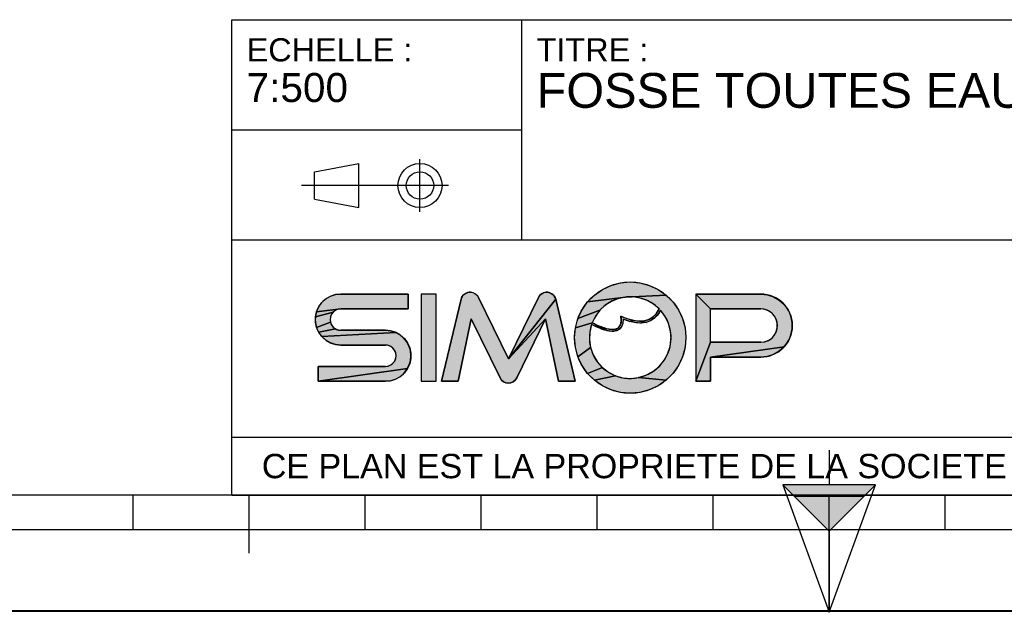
# Model space of a CAD drawing. Header units: millimetres. Extents: x 0 to 297, y 0 to 210.
# Tile 2 of 20: x 79 to 164, y 0 to 51. Entities that reach past the tile are written whole.
import ezdxf

# ---------------------------------------------------------------- set-up
doc = ezdxf.new("R2010")
doc.units = ezdxf.units.MM
doc.header["$LTSCALE"] = 16.335
doc.layers.get('0').update_dxf_attribs({"linetype": 'CONTINUOUS'})
doc.styles.get("Standard").update_dxf_attribs({"font": 'arial.ttf'})

# ---------------------------------------------------------------- blocks, each defined once
blk = doc.blocks.new('MARGEA4_BL0', base_point=(148.514, 105.014))
at = {"color": 7, "linetype": 'Continuous'}
for p, q in [((287.014, 10.014), (10.014, 10.014)), ((88.514, 7.014), (88.514, 10.014)), ((98.514, 5.014), (98.514, 10.014)), ((108.514, 7.014), (108.514, 10.014)), ((118.514, 7.014), (118.514, 10.014)), ((128.514, 7.014), (128.514, 10.014)), ((138.514, 7.014), (138.514, 10.014)), ((148.514, 0.014), (148.514, 10.014)), ((158.514, 7.014), (158.514, 10.014)), ((248.514, 7.014), (48.514, 7.014)), ((297.014, 0.014), (0.014, 0.014)), ((297.014, 0.014), (0.014, 0.014))]:
    blk.add_line(p, q, dxfattribs=at)
blk = doc.blocks.new('REPERE_ORIENTATION_BL1', base_point=(148.516, 6.898))
at = {"color": 7, "linetype": 'Continuous'}
for p, q in [((148.516, 13.898), (148.516, 10.898)), ((148.516, 6.898), (144.516, 10.898)), ((152.516, 10.898), (144.516, 10.898)), ((144.516, 10.898), (148.516, -0.102)), ((148.516, 6.898), (152.516, 10.898)), ((148.516, -0.102), (152.516, 10.898)), ((151.516, 9.898), (145.516, 9.898)), ((148.516, 6.898), (148.516, -0.102))]:
    blk.add_line(p, q, dxfattribs=at)
blk.add_solid([(144.516, 10.898), (148.516, 6.898), (152.516, 10.898)], dxfattribs=at)
blk = doc.blocks.new('ISO_BL3', base_point=(109.359, 36.711))
at = {"color": 7, "linetype": 'Continuous'}
for p, q in [((104.158, 37.894), (107.956, 38.612)), ((107.956, 34.81), (107.956, 38.612)), ((113.239, 34.434), (113.239, 38.988)), ((104.158, 35.528), (104.158, 37.894)), ((115.7, 36.711), (103.019, 36.711)), ((104.158, 35.528), (107.956, 34.81))]:
    blk.add_line(p, q, dxfattribs=at)
for radius in [1.901, 1.183]:
    blk.add_circle((113.239, 36.711), radius, dxfattribs=at)
blk = doc.blocks.new('LOGO-SIMOP-2009_BL4', base_point=(124.77, 23.589))
at = {"linetype": 'Continuous'}
for points in [[(131.363, 28.389), (132.197, 28.316), (133.005, 28.1), (133.763, 27.746), (134.449, 27.266), (130.961, 27.086), (127.686, 26.675), (128.278, 27.266), (128.963, 27.746), (129.722, 28.1), (130.53, 28.316)], [(105.954, 27.301), (106.412, 27.349), (112.22, 27.349), (112.22, 26.069), (106.412, 26.069), (104.319, 25.829), (104.507, 26.249), (104.777, 26.621), (105.119, 26.929), (105.517, 27.159)], [(117.578, 27.509), (117.792, 27.474), (117.99, 27.382), (118.155, 27.24), (118.276, 27.059), (120.86, 21.749), (124.06, 25.217), (121.579, 20.119), (121.455, 19.934), (121.284, 19.791), (121.08, 19.7), (120.86, 19.669), (120.639, 19.7), (120.436, 19.791), (120.265, 19.934), (120.141, 20.119), (117.66, 25.217), (116.54, 19.829), (115.1, 19.829), (116.778, 26.894), (116.857, 27.097), (116.987, 27.271), (117.16, 27.404), (117.362, 27.485)], [(123.927, 27.474), (124.142, 27.509), (124.358, 27.485), (124.56, 27.404), (124.732, 27.271), (124.863, 27.097), (124.941, 26.894), (120.86, 21.749), (123.444, 27.059), (123.565, 27.24), (123.73, 27.382)], [(131.596, 27.101), (130.961, 27.086), (134.449, 27.266), (135.04, 26.675), (135.52, 25.989), (135.874, 25.231), (136.091, 24.423), (136.163, 23.589), (136.091, 22.756), (135.874, 21.947), (135.52, 21.189), (135.04, 20.504), (134.449, 19.912), (132.075, 20.142), (132.717, 20.34), (133.309, 20.655), (133.83, 21.078), (134.262, 21.592), (134.588, 22.178), (134.798, 22.816), (134.882, 23.482), (134.838, 24.152), (134.668, 24.801), (134.378, 25.407), (133.978, 25.946), (133.719, 25.545), (133.436, 25.258), (133.098, 25.04), (132.731, 24.907), (132.159, 25.009), (132.592, 25.042), (132.968, 25.156), (133.314, 25.364), (133.6, 25.651), (133.861, 26.069), (133.375, 26.478), (132.823, 26.792), (132.224, 27.002)], [(138.292, 26.069), (137.012, 27.349), (142.612, 27.349), (143.177, 27.29), (143.718, 27.114), (144.211, 26.83), (144.633, 26.449), (144.967, 25.989), (145.199, 25.47), (145.317, 24.913), (145.317, 24.345), (145.199, 23.789), (144.967, 23.269), (144.633, 22.809), (138.292, 21.909), (138.292, 19.829), (137.012, 19.829), (138.292, 23.189), (142.612, 23.189), (142.956, 23.231), (143.281, 23.354), (143.567, 23.551), (143.797, 23.811), (143.958, 24.119), (144.041, 24.456), (144.041, 24.803), (143.958, 25.14), (143.797, 25.447), (143.567, 25.707), (143.281, 25.904), (142.956, 26.027), (142.612, 26.069)], [(124.06, 25.217), (120.86, 21.749), (124.941, 26.894), (126.62, 19.829), (125.18, 19.829)], [(129.751, 26.718), (129.215, 26.377), (128.749, 25.946), (126.853, 25.231), (127.207, 25.989), (127.686, 26.675), (130.961, 27.086), (130.34, 26.957)], [(105.952, 25.946), (105.761, 25.8), (104.224, 25.379), (104.319, 25.829), (106.412, 26.069), (106.174, 26.038)], [(105.523, 25.387), (105.492, 25.149), (105.523, 24.911), (104.319, 24.469), (104.224, 24.919), (104.224, 25.379), (105.761, 25.8), (105.615, 25.609)], [(128.368, 25.438), (128.084, 24.869), (126.636, 24.423), (126.853, 25.231), (128.749, 25.946)], [(105.761, 24.499), (105.952, 24.352), (104.507, 24.049), (104.319, 24.469), (105.523, 24.911), (105.615, 24.689)], [(128.084, 24.869), (128.432, 24.7), (128.441, 24.519), (128.029, 24.718), (127.876, 24.064), (127.849, 23.394), (127.95, 22.73), (126.853, 21.947), (126.636, 22.756), (126.563, 23.589), (126.636, 24.423)], [(128.738, 24.565), (129.026, 24.456), (129.312, 24.368), (129.161, 24.244), (128.799, 24.369), (128.441, 24.519), (128.432, 24.7)], [(131.146, 25.202), (131.682, 25.062), (131.315, 24.983), (130.744, 25.179), (130.717, 24.821), (130.631, 24.565), (130.48, 24.354), (130.273, 24.213), (130.001, 24.3), (130.178, 24.346), (130.347, 24.448), (130.481, 24.62), (130.552, 24.815), (130.583, 25.063), (130.563, 25.429)], [(132.159, 25.009), (132.731, 24.907), (132.312, 24.85), (131.842, 24.874), (131.315, 24.983), (131.682, 25.062)], [(111.553, 23.809), (111.895, 23.501), (112.165, 23.129), (112.352, 22.709), (112.448, 22.259), (112.448, 21.799), (112.352, 21.349), (112.165, 20.929), (104.452, 19.829), (104.452, 21.109), (110.26, 21.109), (110.498, 21.14), (110.72, 21.232), (110.91, 21.379), (111.057, 21.569), (111.148, 21.791), (111.18, 22.029), (111.148, 22.267), (111.057, 22.489), (110.91, 22.68), (110.72, 22.826), (110.498, 22.918), (110.26, 22.949), (106.412, 22.949), (105.954, 22.997), (105.517, 23.139), (105.119, 23.369), (104.777, 23.677), (111.155, 24.039)], [(110.717, 24.181), (111.155, 24.039), (104.777, 23.677), (104.507, 24.049), (105.952, 24.352), (106.174, 24.26), (106.412, 24.229), (110.26, 24.229)], [(129.788, 24.29), (130.001, 24.3), (130.273, 24.213), (130.034, 24.143), (129.77, 24.13), (129.472, 24.167), (129.161, 24.244), (129.312, 24.368), (129.552, 24.315)], [(128.175, 22.098), (128.516, 21.52), (128.961, 21.017), (127.686, 20.504), (127.207, 21.189), (126.853, 21.947), (127.95, 22.73)], [(143.177, 21.969), (142.612, 21.909), (138.292, 21.909), (144.633, 22.809), (144.211, 22.429), (143.718, 22.144)], [(110.717, 19.877), (110.26, 19.829), (104.452, 19.829), (112.165, 20.929), (111.895, 20.557), (111.553, 20.249), (111.155, 20.019)], [(129.493, 20.607), (130.093, 20.307), (128.278, 19.912), (127.686, 20.504), (128.961, 21.017)], [(131.408, 20.069), (132.075, 20.142), (134.449, 19.912), (133.763, 19.432), (133.005, 19.079), (132.197, 18.862), (131.363, 18.789), (130.53, 18.862), (129.722, 19.079), (128.963, 19.432), (128.278, 19.912), (130.093, 20.307), (130.739, 20.125)]]:
    blk.add_hatch(color=7, dxfattribs=at).paths.add_polyline_path(points)
at = {"color": 7, "linetype": 'Continuous'}
for p, q in [((128.963, 27.746), (129.722, 28.1)), ((129.722, 28.1), (130.53, 28.316)), ((130.53, 28.316), (131.363, 28.389)), ((131.363, 28.389), (132.197, 28.316)), ((132.197, 28.316), (133.005, 28.1)), ((133.005, 28.1), (133.763, 27.746)), ((105.517, 27.159), (105.954, 27.301)), ((105.954, 27.301), (106.412, 27.349)), ((112.22, 27.349), (106.412, 27.349)), ((112.22, 26.069), (112.22, 27.349)), ((113.34, 27.349), (113.34, 19.829)), ((114.62, 27.349), (113.34, 27.349)), ((114.62, 19.829), (114.62, 27.349)), ((116.857, 27.097), (116.987, 27.271)), ((116.987, 27.271), (117.16, 27.404)), ((117.16, 27.404), (117.362, 27.485)), ((117.362, 27.485), (117.578, 27.509)), ((117.578, 27.509), (117.792, 27.474)), ((117.792, 27.474), (117.99, 27.382)), ((117.99, 27.382), (118.155, 27.24)), ((118.155, 27.24), (118.276, 27.059)), ((123.444, 27.059), (123.565, 27.24)), ((123.565, 27.24), (123.73, 27.382)), ((123.73, 27.382), (123.927, 27.474)), ((123.927, 27.474), (124.142, 27.509)), ((124.142, 27.509), (124.358, 27.485)), ((124.358, 27.485), (124.56, 27.404)), ((124.56, 27.404), (124.732, 27.271)), ((124.732, 27.271), (124.863, 27.097)), ((127.686, 26.675), (128.278, 27.266)), ((128.278, 27.266), (128.963, 27.746)), ((134.449, 27.266), (130.961, 27.086)), ((133.763, 27.746), (134.449, 27.266)), ((134.449, 27.266), (135.04, 26.675)), ((142.612, 27.349), (137.012, 27.349)), ((138.292, 26.069), (137.012, 27.349)), ((137.012, 27.349), (137.012, 19.829)), ((142.612, 27.349), (143.177, 27.29)), ((143.177, 27.29), (143.718, 27.114)), ((104.507, 26.249), (104.777, 26.621)), ((104.777, 26.621), (105.119, 26.929)), ((105.119, 26.929), (105.517, 27.159)), ((116.778, 26.894), (115.1, 19.829)), ((116.778, 26.894), (116.857, 27.097)), ((120.86, 21.749), (118.276, 27.059)), ((123.444, 27.059), (120.86, 21.749)), ((124.941, 26.894), (120.86, 21.749)), ((124.863, 27.097), (124.941, 26.894)), ((126.62, 19.829), (124.941, 26.894)), ((127.207, 25.989), (127.686, 26.675)), ((130.961, 27.086), (127.686, 26.675)), ((129.215, 26.377), (128.749, 25.946)), ((129.751, 26.718), (129.215, 26.377)), ((130.34, 26.957), (129.751, 26.718)), ((130.961, 27.086), (130.34, 26.957)), ((131.596, 27.101), (130.961, 27.086)), ((132.224, 27.002), (131.596, 27.101)), ((132.823, 26.792), (132.224, 27.002)), ((133.375, 26.478), (132.823, 26.792)), ((133.861, 26.069), (133.375, 26.478)), ((135.04, 26.675), (135.52, 25.989)), ((143.718, 27.114), (144.211, 26.83)), ((144.211, 26.83), (144.633, 26.449)), ((144.633, 26.449), (144.967, 25.989)), ((104.224, 25.379), (104.319, 25.829)), ((105.761, 25.8), (104.224, 25.379)), ((104.319, 25.829), (104.507, 26.249)), ((106.412, 26.069), (104.319, 25.829)), ((105.615, 25.609), (105.523, 25.387)), ((105.761, 25.8), (105.615, 25.609)), ((105.952, 25.946), (105.761, 25.8)), ((106.174, 26.038), (105.952, 25.946)), ((106.412, 26.069), (106.174, 26.038)), ((106.412, 26.069), (112.22, 26.069)), ((126.853, 25.231), (127.207, 25.989)), ((128.749, 25.946), (126.853, 25.231)), ((128.749, 25.946), (128.368, 25.438)), ((133.314, 25.364), (133.6, 25.651)), ((133.719, 25.545), (133.436, 25.258)), ((133.6, 25.651), (133.861, 26.069)), ((133.978, 25.946), (133.719, 25.545)), ((134.378, 25.407), (133.978, 25.946)), ((135.52, 25.989), (135.874, 25.231)), ((138.292, 26.069), (142.612, 26.069)), ((138.292, 23.189), (138.292, 26.069)), ((142.956, 26.027), (142.612, 26.069)), ((143.281, 25.904), (142.956, 26.027)), ((143.567, 25.707), (143.281, 25.904)), ((143.797, 25.447), (143.567, 25.707)), ((144.967, 25.989), (145.199, 25.47)), ((145.199, 25.47), (145.317, 24.913)), ((104.224, 24.919), (104.224, 25.379)), ((104.319, 24.469), (104.224, 24.919)), ((105.523, 24.911), (104.319, 24.469)), ((105.523, 25.387), (105.492, 25.149)), ((105.492, 25.149), (105.523, 24.911)), ((105.523, 24.911), (105.615, 24.689)), ((105.615, 24.689), (105.761, 24.499)), ((116.54, 19.829), (117.66, 25.217)), ((117.66, 25.217), (120.141, 20.119)), ((124.06, 25.217), (120.86, 21.749)), ((121.579, 20.119), (124.06, 25.217)), ((124.06, 25.217), (125.18, 19.829)), ((126.636, 24.423), (126.853, 25.231)), ((128.084, 24.869), (126.636, 24.423)), ((128.029, 24.718), (127.876, 24.064)), ((128.441, 24.519), (128.029, 24.718)), ((128.368, 25.438), (128.084, 24.869)), ((128.084, 24.869), (128.432, 24.7)), ((128.432, 24.7), (128.738, 24.565)), ((128.432, 24.7), (128.441, 24.519)), ((130.347, 24.448), (130.481, 24.62)), ((130.481, 24.62), (130.552, 24.815)), ((130.552, 24.815), (130.583, 25.063)), ((130.583, 25.063), (130.563, 25.429)), ((130.563, 25.429), (131.146, 25.202)), ((130.717, 24.821), (130.631, 24.565)), ((130.744, 25.179), (130.717, 24.821)), ((131.315, 24.983), (130.744, 25.179)), ((131.146, 25.202), (131.682, 25.062)), ((131.682, 25.062), (131.315, 24.983)), ((131.842, 24.874), (131.315, 24.983)), ((131.682, 25.062), (132.159, 25.009)), ((132.312, 24.85), (131.842, 24.874)), ((132.159, 25.009), (132.592, 25.042)), ((132.731, 24.907), (132.159, 25.009)), ((132.731, 24.907), (132.312, 24.85)), ((132.592, 25.042), (132.968, 25.156)), ((133.098, 25.04), (132.731, 24.907)), ((132.968, 25.156), (133.314, 25.364)), ((133.436, 25.258), (133.098, 25.04)), ((134.668, 24.801), (134.378, 25.407)), ((134.838, 24.152), (134.668, 24.801)), ((135.874, 25.231), (136.091, 24.423)), ((143.958, 25.14), (143.797, 25.447)), ((144.041, 24.803), (143.958, 25.14)), ((144.041, 24.456), (144.041, 24.803)), ((145.317, 24.913), (145.317, 24.345)), ((104.507, 24.049), (104.319, 24.469)), ((105.952, 24.352), (104.507, 24.049)), ((104.777, 23.677), (104.507, 24.049)), ((111.155, 24.039), (104.777, 23.677)), ((105.761, 24.499), (105.952, 24.352)), ((105.952, 24.352), (106.174, 24.26)), ((106.174, 24.26), (106.412, 24.229)), ((110.26, 24.229), (106.412, 24.229)), ((110.26, 24.229), (110.717, 24.181)), ((110.717, 24.181), (111.155, 24.039)), ((111.155, 24.039), (111.553, 23.809)), ((111.553, 23.809), (111.895, 23.501)), ((126.563, 23.589), (126.636, 24.423)), ((127.876, 24.064), (127.849, 23.394)), ((128.799, 24.369), (128.441, 24.519)), ((128.738, 24.565), (129.026, 24.456)), ((129.161, 24.244), (128.799, 24.369)), ((129.026, 24.456), (129.312, 24.368)), ((129.312, 24.368), (129.161, 24.244)), ((129.472, 24.167), (129.161, 24.244)), ((129.312, 24.368), (129.552, 24.315)), ((129.77, 24.13), (129.472, 24.167)), ((129.552, 24.315), (129.788, 24.29)), ((130.034, 24.143), (129.77, 24.13)), ((129.788, 24.29), (130.001, 24.3)), ((130.001, 24.3), (130.178, 24.346)), ((130.273, 24.213), (130.001, 24.3)), ((130.273, 24.213), (130.034, 24.143)), ((130.178, 24.346), (130.347, 24.448)), ((130.48, 24.354), (130.273, 24.213)), ((130.631, 24.565), (130.48, 24.354)), ((134.882, 23.482), (134.838, 24.152)), ((136.091, 24.423), (136.163, 23.589)), ((143.567, 23.551), (143.797, 23.811)), ((143.797, 23.811), (143.958, 24.119)), ((143.958, 24.119), (144.041, 24.456)), ((145.199, 23.789), (144.967, 23.269)), ((145.317, 24.345), (145.199, 23.789)), ((105.119, 23.369), (104.777, 23.677)), ((105.517, 23.139), (105.119, 23.369)), ((105.954, 22.997), (105.517, 23.139)), ((106.412, 22.949), (105.954, 22.997)), ((106.412, 22.949), (110.26, 22.949)), ((110.498, 22.918), (110.26, 22.949)), ((111.895, 23.501), (112.165, 23.129)), ((112.165, 23.129), (112.352, 22.709)), ((126.636, 22.756), (126.563, 23.589)), ((127.849, 23.394), (127.95, 22.73)), ((134.798, 22.816), (134.882, 23.482)), ((136.163, 23.589), (136.091, 22.756)), ((138.292, 23.189), (137.012, 19.829)), ((142.612, 23.189), (138.292, 23.189)), ((142.612, 23.189), (142.956, 23.231)), ((142.956, 23.231), (143.281, 23.354)), ((143.281, 23.354), (143.567, 23.551)), ((144.967, 23.269), (144.633, 22.809)), ((110.72, 22.826), (110.498, 22.918)), ((110.91, 22.68), (110.72, 22.826)), ((111.057, 22.489), (110.91, 22.68)), ((111.148, 22.267), (111.057, 22.489)), ((111.18, 22.029), (111.148, 22.267)), ((112.352, 22.709), (112.448, 22.259)), ((112.448, 22.259), (112.448, 21.799)), ((126.853, 21.947), (126.636, 22.756)), ((127.95, 22.73), (126.853, 21.947)), ((127.95, 22.73), (128.175, 22.098)), ((128.175, 22.098), (128.516, 21.52)), ((134.262, 21.592), (134.588, 22.178)), ((134.588, 22.178), (134.798, 22.816)), ((136.091, 22.756), (135.874, 21.947)), ((144.633, 22.809), (138.292, 21.909)), ((143.718, 22.144), (143.177, 21.969)), ((144.211, 22.429), (143.718, 22.144)), ((144.633, 22.809), (144.211, 22.429)), ((110.498, 21.14), (110.72, 21.232)), ((110.72, 21.232), (110.91, 21.379)), ((110.91, 21.379), (111.057, 21.569)), ((111.057, 21.569), (111.148, 21.791)), ((111.148, 21.791), (111.18, 22.029)), ((112.352, 21.349), (112.165, 20.929)), ((112.448, 21.799), (112.352, 21.349)), ((127.207, 21.189), (126.853, 21.947)), ((128.516, 21.52), (128.961, 21.017)), ((133.83, 21.078), (134.262, 21.592)), ((135.874, 21.947), (135.52, 21.189)), ((138.292, 21.909), (142.612, 21.909)), ((138.292, 19.829), (138.292, 21.909)), ((143.177, 21.969), (142.612, 21.909)), ((104.452, 21.109), (104.452, 19.829)), ((110.26, 21.109), (104.452, 21.109)), ((112.165, 20.929), (104.452, 19.829)), ((110.26, 21.109), (110.498, 21.14)), ((111.895, 20.557), (111.553, 20.249)), ((112.165, 20.929), (111.895, 20.557)), ((127.686, 20.504), (127.207, 21.189)), ((128.961, 21.017), (127.686, 20.504)), ((128.278, 19.912), (127.686, 20.504)), ((128.961, 21.017), (129.493, 20.607)), ((129.493, 20.607), (130.093, 20.307)), ((132.717, 20.34), (133.309, 20.655)), ((133.309, 20.655), (133.83, 21.078)), ((135.04, 20.504), (134.449, 19.912)), ((135.52, 21.189), (135.04, 20.504)), ((104.452, 19.829), (110.26, 19.829)), ((110.717, 19.877), (110.26, 19.829)), ((111.155, 20.019), (110.717, 19.877)), ((111.553, 20.249), (111.155, 20.019)), ((113.34, 19.829), (114.62, 19.829)), ((115.1, 19.829), (116.54, 19.829)), ((120.265, 19.934), (120.141, 20.119)), ((120.436, 19.791), (120.265, 19.934)), ((120.639, 19.7), (120.436, 19.791)), ((120.86, 19.669), (120.639, 19.7)), ((121.08, 19.7), (120.86, 19.669)), ((121.284, 19.791), (121.08, 19.7)), ((121.455, 19.934), (121.284, 19.791)), ((121.579, 20.119), (121.455, 19.934)), ((125.18, 19.829), (126.62, 19.829)), ((130.093, 20.307), (128.278, 19.912)), ((128.963, 19.432), (128.278, 19.912)), ((130.093, 20.307), (130.739, 20.125)), ((130.739, 20.125), (131.408, 20.069)), ((131.408, 20.069), (132.075, 20.142)), ((132.075, 20.142), (132.717, 20.34)), ((134.449, 19.912), (132.075, 20.142)), ((134.449, 19.912), (133.763, 19.432)), ((137.012, 19.829), (138.292, 19.829)), ((129.722, 19.079), (128.963, 19.432)), ((130.53, 18.862), (129.722, 19.079)), ((131.363, 18.789), (130.53, 18.862)), ((132.197, 18.862), (131.363, 18.789)), ((133.005, 19.079), (132.197, 18.862)), ((133.763, 19.432), (133.005, 19.079))]:
    blk.add_line(p, q, dxfattribs=at)
for points in [[(131.363, 28.389), (132.197, 28.316), (133.005, 28.1), (133.763, 27.746), (134.449, 27.266), (130.961, 27.086), (127.686, 26.675), (128.278, 27.266), (128.963, 27.746), (129.722, 28.1), (130.53, 28.316), (131.363, 28.389)], [(105.954, 27.301), (106.412, 27.349), (112.22, 27.349), (112.22, 26.069), (106.412, 26.069), (104.319, 25.829), (104.507, 26.249), (104.777, 26.621), (105.119, 26.929), (105.517, 27.159), (105.954, 27.301)], [(117.578, 27.509), (117.792, 27.474), (117.99, 27.382), (118.155, 27.24), (118.276, 27.059), (120.86, 21.749), (124.06, 25.217), (121.579, 20.119), (121.455, 19.934), (121.284, 19.791), (121.08, 19.7), (120.86, 19.669), (120.639, 19.7), (120.436, 19.791), (120.265, 19.934), (120.141, 20.119), (117.66, 25.217), (116.54, 19.829), (115.1, 19.829), (116.778, 26.894), (116.857, 27.097), (116.987, 27.271), (117.16, 27.404), (117.362, 27.485), (117.578, 27.509)], [(123.927, 27.474), (124.142, 27.509), (124.358, 27.485), (124.56, 27.404), (124.732, 27.271), (124.863, 27.097), (124.941, 26.894), (120.86, 21.749), (123.444, 27.059), (123.565, 27.24), (123.73, 27.382), (123.927, 27.474)], [(131.596, 27.101), (130.961, 27.086), (134.449, 27.266), (135.04, 26.675), (135.52, 25.989), (135.874, 25.231), (136.091, 24.423), (136.163, 23.589), (136.091, 22.756), (135.874, 21.947), (135.52, 21.189), (135.04, 20.504), (134.449, 19.912), (132.075, 20.142), (132.717, 20.34), (133.309, 20.655), (133.83, 21.078), (134.262, 21.592), (134.588, 22.178), (134.798, 22.816), (134.882, 23.482), (134.838, 24.152), (134.668, 24.801), (134.378, 25.407), (133.978, 25.946), (133.719, 25.545), (133.436, 25.258), (133.098, 25.04), (132.731, 24.907), (132.159, 25.009), (132.592, 25.042), (132.968, 25.156), (133.314, 25.364), (133.6, 25.651), (133.861, 26.069), (133.375, 26.478), (132.823, 26.792), (132.224, 27.002), (131.596, 27.101)], [(138.292, 26.069), (137.012, 27.349), (142.612, 27.349), (143.177, 27.29), (143.718, 27.114), (144.211, 26.83), (144.633, 26.449), (144.967, 25.989), (145.199, 25.47), (145.317, 24.913), (145.317, 24.345), (145.199, 23.789), (144.967, 23.269), (144.633, 22.809), (138.292, 21.909), (138.292, 19.829), (137.012, 19.829), (138.292, 23.189), (142.612, 23.189), (142.956, 23.231), (143.281, 23.354), (143.567, 23.551), (143.797, 23.811), (143.958, 24.119), (144.041, 24.456), (144.041, 24.803), (143.958, 25.14), (143.797, 25.447), (143.567, 25.707), (143.281, 25.904), (142.956, 26.027), (142.612, 26.069), (138.292, 26.069)], [(124.06, 25.217), (120.86, 21.749), (124.941, 26.894), (126.62, 19.829), (125.18, 19.829), (124.06, 25.217)], [(129.751, 26.718), (129.215, 26.377), (128.749, 25.946), (126.853, 25.231), (127.207, 25.989), (127.686, 26.675), (130.961, 27.086), (130.34, 26.957), (129.751, 26.718)], [(105.952, 25.946), (105.761, 25.8), (104.224, 25.379), (104.319, 25.829), (106.412, 26.069), (106.174, 26.038), (105.952, 25.946)], [(105.523, 25.387), (105.492, 25.149), (105.523, 24.911), (104.319, 24.469), (104.224, 24.919), (104.224, 25.379), (105.761, 25.8), (105.615, 25.609), (105.523, 25.387)], [(128.368, 25.438), (128.084, 24.869), (126.636, 24.423), (126.853, 25.231), (128.749, 25.946), (128.368, 25.438)], [(105.761, 24.499), (105.952, 24.352), (104.507, 24.049), (104.319, 24.469), (105.523, 24.911), (105.615, 24.689), (105.761, 24.499)], [(128.084, 24.869), (128.432, 24.7), (128.441, 24.519), (128.029, 24.718), (127.876, 24.064), (127.849, 23.394), (127.95, 22.73), (126.853, 21.947), (126.636, 22.756), (126.563, 23.589), (126.636, 24.423), (128.084, 24.869)], [(128.738, 24.565), (129.026, 24.456), (129.312, 24.368), (129.161, 24.244), (128.799, 24.369), (128.441, 24.519), (128.432, 24.7), (128.738, 24.565)], [(131.146, 25.202), (131.682, 25.062), (131.315, 24.983), (130.744, 25.179), (130.717, 24.821), (130.631, 24.565), (130.48, 24.354), (130.273, 24.213), (130.001, 24.3), (130.178, 24.346), (130.347, 24.448), (130.481, 24.62), (130.552, 24.815), (130.583, 25.063), (130.563, 25.429), (131.146, 25.202)], [(132.159, 25.009), (132.731, 24.907), (132.312, 24.85), (131.842, 24.874), (131.315, 24.983), (131.682, 25.062), (132.159, 25.009)], [(111.553, 23.809), (111.895, 23.501), (112.165, 23.129), (112.352, 22.709), (112.448, 22.259), (112.448, 21.799), (112.352, 21.349), (112.165, 20.929), (104.452, 19.829), (104.452, 21.109), (110.26, 21.109), (110.498, 21.14), (110.72, 21.232), (110.91, 21.379), (111.057, 21.569), (111.148, 21.791), (111.18, 22.029), (111.148, 22.267), (111.057, 22.489), (110.91, 22.68), (110.72, 22.826), (110.498, 22.918), (110.26, 22.949), (106.412, 22.949), (105.954, 22.997), (105.517, 23.139), (105.119, 23.369), (104.777, 23.677), (111.155, 24.039), (111.553, 23.809)], [(110.717, 24.181), (111.155, 24.039), (104.777, 23.677), (104.507, 24.049), (105.952, 24.352), (106.174, 24.26), (106.412, 24.229), (110.26, 24.229), (110.717, 24.181)], [(129.788, 24.29), (130.001, 24.3), (130.273, 24.213), (130.034, 24.143), (129.77, 24.13), (129.472, 24.167), (129.161, 24.244), (129.312, 24.368), (129.552, 24.315), (129.788, 24.29)], [(128.175, 22.098), (128.516, 21.52), (128.961, 21.017), (127.686, 20.504), (127.207, 21.189), (126.853, 21.947), (127.95, 22.73), (128.175, 22.098)], [(143.177, 21.969), (142.612, 21.909), (138.292, 21.909), (144.633, 22.809), (144.211, 22.429), (143.718, 22.144), (143.177, 21.969)], [(110.717, 19.877), (110.26, 19.829), (104.452, 19.829), (112.165, 20.929), (111.895, 20.557), (111.553, 20.249), (111.155, 20.019), (110.717, 19.877)], [(129.493, 20.607), (130.093, 20.307), (128.278, 19.912), (127.686, 20.504), (128.961, 21.017), (129.493, 20.607)], [(131.408, 20.069), (132.075, 20.142), (134.449, 19.912), (133.763, 19.432), (133.005, 19.079), (132.197, 18.862), (131.363, 18.789), (130.53, 18.862), (129.722, 19.079), (128.963, 19.432), (128.278, 19.912), (130.093, 20.307), (130.739, 20.125), (131.408, 20.069)]]:
    blk.add_lwpolyline(points, dxfattribs=at)
blk.add_circle((131.363, 23.589), 4.8, dxfattribs=at)
for centre, radius, start, end in [((106.412, 25.149), 2.2, 90, 270), ((117.556, 26.709), 0.8, 25.94945, 166.63548), ((124.163, 26.709), 0.8, 13.36452, 154.05055), ((142.612, 24.629), 2.72, 270, 90), ((131.363, 23.589), 3.52, 44.79283, 158.67631), ((106.412, 25.149), 0.92, 90, 270), ((131.363, 23.589), 3.52, 161.30052, 42.02671), ((142.612, 24.629), 1.44, 270, 90), ((110.26, 22.029), 2.2, 270, 90), ((110.26, 22.029), 0.92, 270, 90), ((120.86, 20.469), 0.8, 205.94945, 334.05055)]:
    blk.add_arc(centre, radius, start, end, dxfattribs=at)
blk.add_open_spline([(133.861, 26.069), (133.691, 25.725), (133.278, 25.242), (132.495, 24.966), (131.587, 25.038), (130.914, 25.273), (130.563, 25.429)], degree=3, dxfattribs=at)
for points, knots in [([(133.978, 25.946), (133.742, 25.491), (133.106, 24.892), (131.957, 24.786), (131.132, 25.023), (130.744, 25.179)], [0, 0, 0, 0, 0.345264, 0.703638, 1, 1, 1, 1]), ([(130.744, 25.179), (130.749, 25.009), (130.71, 24.645), (130.441, 24.241), (129.948, 24.097), (129.39, 24.163), (128.75, 24.373), (128.275, 24.593), (128.029, 24.718)], [0, 0, 0, 0, 0.118516, 0.29564, 0.472763, 0.649887, 0.82701, 1, 1, 1, 1]), ([(130.563, 25.429), (130.59, 25.221), (130.59, 24.88), (130.467, 24.544), (130.244, 24.35), (129.836, 24.25), (129.149, 24.376), (128.458, 24.678), (128.084, 24.869)], [0, 0, 0, 0, 0.125, 0.25, 0.375, 0.5, 0.75, 1, 1, 1, 1])]:
    blk.add_open_spline(points, degree=3, knots=knots, dxfattribs=at)
for points in [[(113.34, 19.829), (113.34, 27.349), (114.62, 19.829), (114.62, 27.349)], [(138.292, 23.189), (137.012, 19.829), (138.292, 26.069), (137.012, 27.349)]]:
    blk.add_solid(points, dxfattribs=at)
blk = doc.blocks.new('*T6')
at = {"color": 7, "linetype": 'Continuous'}
for p, q in [((0, 0), (0, 41)), ((0, 41), (190, 41)), ((25, 22), (25, 41)), ((170, 5), (170, 41)), ((190, 0), (190, 41)), ((0, 31.5), (25, 31.5)), ((0, 22), (190, 22)), ((110, 5), (110, 22)), ((170, 15), (190, 15)), ((0, 5), (190, 5)), ((0, 0), (190, 0))]:
    blk.add_line(p, q, dxfattribs=at)
at = {"color": 7, "linetype": 'Continuous', "line_spacing_factor": 0.9}
for s, insert, char_height, width, attachment_point in [('ECHELLE :\\P\\H2.5;7:500', (1.28, 39.4), 2, 28.52045, 1), ('TITRE :\\P\\H3.0;FOSSE TOUTES EAUX PRV - 40 M3', (26.28, 39.4), 2, 139.89591, 1), ('A4', (180, 34), 5, 17.0632, 2), ('REFERENCE PRODUIT :\\P\\H3.0;FTE3/6318/40', (111.28, 20.4), 2, 64.13383, 1), ('FR', (180, 20), 3, 11.15242, 2), ('FOLIO :  \\P\\H3.0;1/1', (180, 12.812), 1.5, 17.19703, 2), ('CE PLAN EST LA PROPRIETE DE LA SOCIETE SIMOP ET NE PEUT ETRE REPRODUIT OU COMMUNIQUE SANS SON AUTORISATION', (95, 3.55), 2.1, 368.8974, 2)]:
    blk.add_mtext(s, dxfattribs=dict(at, insert=insert, char_height=char_height, width=width, attachment_point=attachment_point))

msp = doc.modelspace()

# ---------------------------------------------------------------- linework, layer by layer
at = {"color": 7, "linetype": 'Continuous'}
msp.add_line((0, 0), (297, 0), dxfattribs=at)

# ---------------------------------------------------------------- block references
for name, p in [('MARGEA4_BL0', (148.514, 105.014)), ('ISO_BL3', (109.359, 36.711)), ('LOGO-SIMOP-2009_BL4', (124.77, 23.589)), ('REPERE_ORIENTATION_BL1', (148.516, 6.898))]:
    msp.add_blockref(name, p, dxfattribs=at)
msp.add_blockref('*T6', (97.014, 10.014))

doc.saveas('drawing.dxf')
